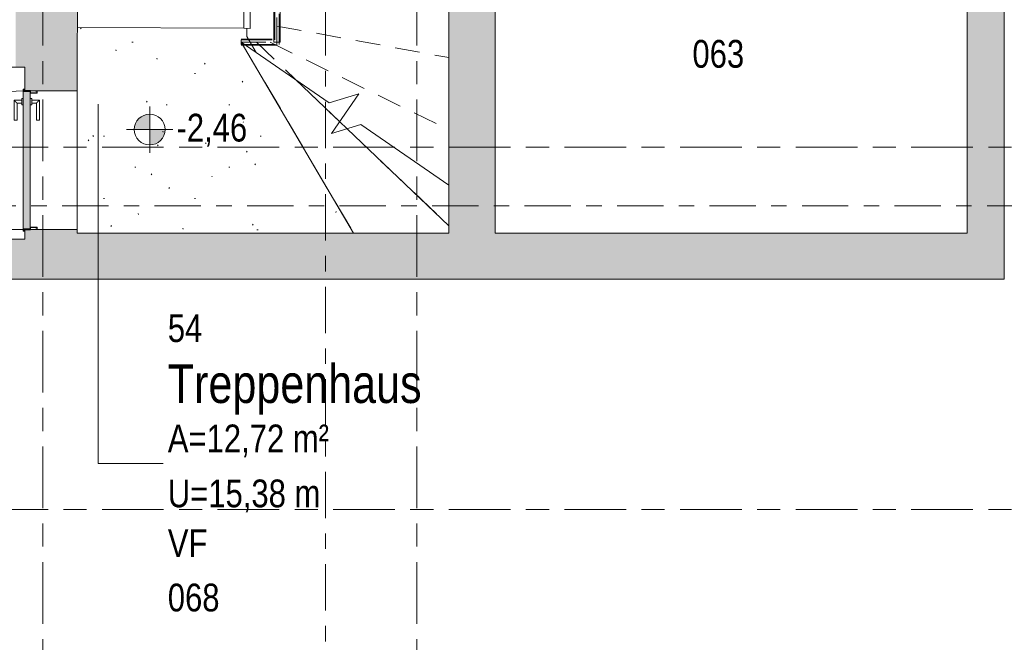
# Model space of a CAD drawing. Header units: metres. Extents: x 2 to 163, y -54 to 869.
# Tile 48 of 78: x 43 to 49, y -23 to -19. Entities that reach past the tile are written whole.
import ezdxf

# ---------------------------------------------------------------- set-up
doc = ezdxf.new("R2010")
doc.units = ezdxf.units.M
for name, pattern in [('_Rasterlinie_', [0.75, 0.4, -0.1, 0.15, -0.1]), ('_Schnittlinie_', [0.6, 0.3, -0.1, 0.1, -0.1]), ('_Verdeckte Linien_', [0.3, 0.2, -0.1]), ('Verdeckt klein', [0.24, 0.16, -0.08])]:
    doc.linetypes.add(name, pattern=pattern)
for name, color, linetype, lineweight in [('A_Geländer', 7, 'Continuous', 5), ('A_Geschossdecken', 7, 'Continuous', 5), ('A_Geschossdecken_Oberflächenschraffur', 7, 'Continuous', 5), ('A_Hoehenkoten', 124, 'Continuous', 5), ('A_Raster', 128, 'Continuous', 5), ('A_Raum-Txt', 16, 'Continuous', 5), ('A_Symbol-S_A', 172, 'Continuous', 5), ('A_Treppe', 38, 'Continuous', 5), ('A_Tuer', 128, 'Continuous', 5), ('A_Türen_Element', 128, 'Continuous', 5), ('A_Türen_Rahmen', 128, 'Continuous', 5), ('A_Wand', 244, 'Continuous', 5), ('A_Wand_Schraff', 1, 'Continuous', 5), ('A_Öffnung', 128, 'Continuous', 5)]:
    doc.layers.add(name, color=color, linetype=linetype, lineweight=lineweight)
doc.styles.add('Arial_1', font='arial.ttf', dxfattribs={"width": 0.8, "height": 0.18})
doc.styles.add('Arial_B', font='txt', dxfattribs={"width": 0.8, "height": 0.25})

# ---------------------------------------------------------------- blocks, each defined once
blk = doc.blocks.new('TU DF 1 - Stahl-Eckzarge flächenbündig - DL - 900 x 1980-8580525-AB-E-1 OK FFB')
at = {"layer": 'A_Tuer', "lineweight": 9}
h = blk.add_hatch(color=253, dxfattribs=at)
h.paths.add_polyline_path([(0.46, -0.17), (0.458, -0.17), (0.458, -0.178), (0.452, -0.178), (0.452, -0.133), (0.437, -0.133), (0.437, -0.092), (0.448, -0.092), (0.448, -0.1), (0.45, -0.1), (0.45, -0.09), (0.435, -0.09), (0.435, -0.135), (0.45, -0.135), (0.45, -0.18), (0.46, -0.18)], flags=0)
h.paths.add_polyline_path([(-0.435, -0.135), (-0.435, -0.09), (-0.45, -0.09), (-0.45, -0.1), (-0.448, -0.1), (-0.448, -0.092), (-0.437, -0.092), (-0.437, -0.133), (-0.452, -0.133), (-0.452, -0.178), (-0.458, -0.178), (-0.458, -0.17), (-0.46, -0.17), (-0.46, -0.18), (-0.45, -0.18), (-0.45, -0.135)], flags=0)
blk.add_hatch(color=253, dxfattribs=at).paths.add_polyline_path([(0.446, -0.135), (-0.446, -0.135), (-0.446, -0.18), (0.446, -0.18)], flags=0)
at = {"layer": 'A_Tuer', "color": 250, "lineweight": 9}
for p, q in [((-0.4, -0.125), (-0.4, -0.135)), ((-0.4, -0.125), (-0.36, -0.125)), ((-0.39, -0.075), (-0.39, -0.125)), ((-0.26, -0.075), (-0.39, -0.075)), ((-0.39, -0.075), (-0.39, -0.125)), ((-0.26, -0.075), (-0.39, -0.075)), ((-0.37, -0.125), (-0.37, -0.095)), ((-0.37, -0.095), (-0.26, -0.095)), ((-0.37, -0.125), (-0.37, -0.095)), ((-0.37, -0.095), (-0.26, -0.095)), ((-0.36, -0.135), (-0.36, -0.125)), ((-0.26, -0.075), (-0.26, -0.095)), ((-0.26, -0.075), (-0.26, -0.095)), ((-0.4, -0.18), (-0.4, -0.19)), ((-0.36, -0.19), (-0.4, -0.19)), ((-0.39, -0.19), (-0.39, -0.24)), ((-0.39, -0.19), (-0.39, -0.24)), ((-0.37, -0.22), (-0.37, -0.19)), ((-0.37, -0.22), (-0.37, -0.19)), ((-0.36, -0.19), (-0.36, -0.18)), ((-0.39, -0.24), (-0.26, -0.24)), ((-0.39, -0.24), (-0.26, -0.24)), ((-0.26, -0.22), (-0.37, -0.22)), ((-0.26, -0.22), (-0.37, -0.22)), ((-0.26, -0.22), (-0.26, -0.24)), ((-0.26, -0.22), (-0.26, -0.24))]:
    blk.add_line(p, q, dxfattribs=at)
for points in [[(-0.37, -0.095), (-0.37, -0.095), (-0.3702, -0.0948), (-0.3707, -0.0943), (-0.3713, -0.0937), (-0.3719, -0.0931), (-0.3725, -0.0925), (-0.3731, -0.0919), (-0.3739, -0.0911), (-0.3748, -0.0902), (-0.3756, -0.0894), (-0.3762, -0.0888), (-0.3768, -0.0882), (-0.3774, -0.0876), (-0.378, -0.087), (-0.3787, -0.0863), (-0.3793, -0.0857), (-0.38, -0.085), (-0.3807, -0.0843), (-0.3813, -0.0837), (-0.382, -0.083), (-0.3826, -0.0824), (-0.3832, -0.0818), (-0.3838, -0.0812), (-0.3844, -0.0806), (-0.385, -0.08), (-0.3856, -0.0794), (-0.3863, -0.0787), (-0.3869, -0.0781), (-0.3875, -0.0775), (-0.3881, -0.0769), (-0.3887, -0.0763), (-0.3893, -0.0757), (-0.3898, -0.0752), (-0.39, -0.075), (-0.39, -0.075)], [(-0.37, -0.095), (-0.37, -0.095), (-0.3702, -0.0948), (-0.3707, -0.0943), (-0.3713, -0.0937), (-0.3719, -0.0931), (-0.3725, -0.0925), (-0.3731, -0.0919), (-0.3739, -0.0911), (-0.3748, -0.0902), (-0.3756, -0.0894), (-0.3762, -0.0888), (-0.3768, -0.0882), (-0.3774, -0.0876), (-0.378, -0.087), (-0.3787, -0.0863), (-0.3793, -0.0857), (-0.38, -0.085), (-0.3807, -0.0843), (-0.3813, -0.0837), (-0.382, -0.083), (-0.3826, -0.0824), (-0.3832, -0.0818), (-0.3838, -0.0812), (-0.3844, -0.0806), (-0.385, -0.08), (-0.3856, -0.0794), (-0.3863, -0.0787), (-0.3869, -0.0781), (-0.3875, -0.0775), (-0.3881, -0.0769), (-0.3887, -0.0763), (-0.3893, -0.0757), (-0.3898, -0.0752), (-0.39, -0.075), (-0.39, -0.075)], [(-0.39, -0.24), (-0.39, -0.24), (-0.3898, -0.2398), (-0.3893, -0.2393), (-0.3887, -0.2387), (-0.3881, -0.2381), (-0.3875, -0.2375), (-0.3869, -0.2369), (-0.3861, -0.2361), (-0.3852, -0.2352), (-0.3844, -0.2344), (-0.3838, -0.2338), (-0.3832, -0.2332), (-0.3826, -0.2326), (-0.382, -0.232), (-0.3813, -0.2313), (-0.3807, -0.2307), (-0.38, -0.23), (-0.3793, -0.2293), (-0.3787, -0.2287), (-0.378, -0.228), (-0.3774, -0.2274), (-0.3768, -0.2268), (-0.3762, -0.2262), (-0.3756, -0.2256), (-0.375, -0.225), (-0.3744, -0.2244), (-0.3737, -0.2237), (-0.3731, -0.2231), (-0.3725, -0.2225), (-0.3719, -0.2219), (-0.3713, -0.2213), (-0.3707, -0.2207), (-0.3702, -0.2202), (-0.37, -0.22), (-0.37, -0.22)], [(-0.39, -0.24), (-0.39, -0.24), (-0.3898, -0.2398), (-0.3893, -0.2393), (-0.3887, -0.2387), (-0.3881, -0.2381), (-0.3875, -0.2375), (-0.3869, -0.2369), (-0.3861, -0.2361), (-0.3852, -0.2352), (-0.3844, -0.2344), (-0.3838, -0.2338), (-0.3832, -0.2332), (-0.3826, -0.2326), (-0.382, -0.232), (-0.3813, -0.2313), (-0.3807, -0.2307), (-0.38, -0.23), (-0.3793, -0.2293), (-0.3787, -0.2287), (-0.378, -0.228), (-0.3774, -0.2274), (-0.3768, -0.2268), (-0.3762, -0.2262), (-0.3756, -0.2256), (-0.375, -0.225), (-0.3744, -0.2244), (-0.3737, -0.2237), (-0.3731, -0.2231), (-0.3725, -0.2225), (-0.3719, -0.2219), (-0.3713, -0.2213), (-0.3707, -0.2207), (-0.3702, -0.2202), (-0.37, -0.22), (-0.37, -0.22)]]:
    blk.add_open_spline(points, degree=3, knots=[0, 0, 0, 0, 0.083333, 0.125, 0.166667, 0.208333, 0.229167, 0.25, 0.291667, 0.333333, 0.354167, 0.375, 0.395833, 0.416667, 0.4375, 0.458333, 0.479167, 0.5, 0.520833, 0.541667, 0.5625, 0.583333, 0.604167, 0.625, 0.645833, 0.666667, 0.6875, 0.708333, 0.75, 0.770833, 0.791667, 0.833333, 0.875, 0.916667, 1, 1, 1, 1], dxfattribs=at)
at = {"layer": 'A_Türen_Element', "color": 250, "lineweight": 9}
for p, q in [((0.446, -0.135), (-0.446, -0.135)), ((-0.446, -0.135), (-0.446, -0.18)), ((-0.446, -0.18), (0.446, -0.18)), ((0.446, -0.18), (0.446, -0.135))]:
    blk.add_line(p, q, dxfattribs=at)
at = {"layer": 'A_Türen_Rahmen', "color": 250, "lineweight": 9}
for p, q in [((-0.45, -0.09), (-0.435, -0.09)), ((-0.45, -0.1), (-0.45, -0.09)), ((-0.448, -0.1), (-0.45, -0.1)), ((-0.448, -0.092), (-0.448, -0.1)), ((-0.437, -0.092), (-0.448, -0.092)), ((-0.437, -0.133), (-0.437, -0.092)), ((-0.435, -0.09), (-0.435, -0.135)), ((0.435, -0.09), (0.45, -0.09)), ((0.435, -0.135), (0.435, -0.09)), ((0.437, -0.092), (0.437, -0.133)), ((0.448, -0.092), (0.437, -0.092)), ((0.448, -0.1), (0.448, -0.092)), ((0.45, -0.1), (0.448, -0.1)), ((0.45, -0.09), (0.45, -0.1)), ((-0.46, -0.17), (-0.458, -0.17)), ((-0.46, -0.18), (-0.46, -0.17)), ((-0.45, -0.18), (-0.46, -0.18)), ((-0.458, -0.17), (-0.458, -0.178)), ((-0.458, -0.178), (-0.452, -0.178)), ((-0.452, -0.133), (-0.437, -0.133)), ((-0.452, -0.178), (-0.452, -0.133)), ((-0.45, -0.135), (-0.45, -0.18)), ((-0.435, -0.135), (-0.45, -0.135)), ((0.45, -0.135), (0.435, -0.135)), ((0.437, -0.133), (0.452, -0.133)), ((0.45, -0.18), (0.45, -0.135)), ((0.46, -0.18), (0.45, -0.18)), ((0.452, -0.133), (0.452, -0.178)), ((0.452, -0.178), (0.458, -0.178)), ((0.458, -0.17), (0.46, -0.17)), ((0.458, -0.178), (0.458, -0.17)), ((0.46, -0.17), (0.46, -0.18))]:
    blk.add_line(p, q, dxfattribs=at)
at = {"layer": 'A_Öffnung', "color": 250, "lineweight": 9}
blk.add_line((0.45, -0.18), (0.45, -1.08), dxfattribs=at)
blk.add_arc((0.45, -0.18), 0.9, 180, 270, dxfattribs=at)
blk = doc.blocks.new('Typ des oberen Holms - Oberer Geländerholm_Innen_-V5-AB-E-1 OK FFB')
at = {"layer": 'A_Geländer', "color": 250, "lineweight": 9}
for p, q in [((-12.5654, -16.7719), (-12.5744, -18.9398)), ((-12.5254, -16.772), (-12.5654, -16.7719)), ((-12.5254, -16.772), (-12.5344, -18.94)), ((-12.5744, -18.9398), (-12.5755, -19.2108)), ((-12.5344, -18.94), (-12.5355, -19.211)), ((-12.5355, -19.211), (-12.5755, -19.2108))]:
    blk.add_line(p, q, dxfattribs=at)
blk = doc.blocks.new('Geländer - Geländer-8098055-AB-E-1 OK FFB')
at = {"layer": 'A_Geländer', "color": 250, "linetype": '_Verdeckte Linien_', "lineweight": 9}
for p, q in [((-12.3755, -16.2658), (-12.3455, -16.2658)), ((-12.3755, -16.5408), (-12.3755, -16.2658)), ((-12.3755, -16.2658), (-12.3455, -16.2658)), ((-12.3755, -16.5408), (-12.3755, -16.2658)), ((-12.3755, -16.2658), (-12.3455, -16.2658)), ((-12.3755, -16.5408), (-12.3755, -16.2658)), ((-12.3755, -16.2658), (-12.3455, -16.2658)), ((-12.3755, -16.5408), (-12.3755, -16.2658)), ((-12.3755, -16.2658), (-12.3455, -16.2658)), ((-12.3755, -16.5408), (-12.3755, -16.2658)), ((-12.3755, -16.2658), (-12.3455, -16.2658)), ((-12.3755, -16.5408), (-12.3755, -16.2658)), ((-12.3455, -16.5408), (-12.3455, -16.2658)), ((-12.3455, -16.5408), (-12.3455, -16.2658)), ((-12.3455, -16.5408), (-12.3455, -16.2658)), ((-12.3455, -16.5408), (-12.3455, -16.2658)), ((-12.3455, -16.5408), (-12.3455, -16.2658)), ((-12.3455, -16.5408), (-12.3455, -16.2658)), ((-12.3755, -19.2859), (-12.3755, -16.5408)), ((-12.3755, -19.2859), (-12.3755, -16.5408)), ((-12.3755, -19.2859), (-12.3755, -16.5408)), ((-12.3755, -19.2859), (-12.3755, -16.5408)), ((-12.3755, -19.2859), (-12.3755, -16.5408)), ((-12.3755, -19.2859), (-12.3755, -16.5408)), ((-12.3455, -19.3159), (-12.3455, -16.5408)), ((-12.3455, -19.3159), (-12.3455, -16.5408)), ((-12.3455, -19.3159), (-12.3455, -16.5408)), ((-12.3455, -19.3159), (-12.3455, -16.5408)), ((-12.3455, -19.3159), (-12.3455, -16.5408)), ((-12.3455, -19.3159), (-12.3455, -16.5408)), ((-12.5921, -19.2859), (-12.3755, -19.2859)), ((-12.5921, -19.2859), (-12.3755, -19.2859)), ((-12.5921, -19.2859), (-12.3755, -19.2859)), ((-12.5921, -19.2859), (-12.3755, -19.2859)), ((-12.5921, -19.2859), (-12.3755, -19.2859)), ((-12.5921, -19.2859), (-12.3755, -19.2859)), ((-12.5704, -19.3159), (-12.3455, -19.3159)), ((-12.5704, -19.3159), (-12.3455, -19.3159)), ((-12.5704, -19.3159), (-12.3455, -19.3159)), ((-12.5704, -19.3159), (-12.3455, -19.3159)), ((-12.5704, -19.3159), (-12.3455, -19.3159)), ((-12.5704, -19.3159), (-12.3455, -19.3159))]:
    blk.add_line(p, q, dxfattribs=at)
at = {"layer": 'A_Geländer', "color": 250, "lineweight": 9}
for q in [(-12.5921, -19.2859), (-12.5921, -19.2859), (-12.5921, -19.2859), (-12.5921, -19.2859), (-12.5921, -19.2859), (-12.5921, -19.2859), (-12.5704, -19.3159), (-12.5704, -19.3159), (-12.5704, -19.3159), (-12.5704, -19.3159), (-12.5704, -19.3159), (-12.5704, -19.3159)]:
    blk.add_line((-12.5921, -19.3159), q, dxfattribs=at)
blk = doc.blocks.new('Typ des oberen Holms - Oberer Geländerholm_Innen_-8098062-AB-E-1 OK FFB')
at = {"layer": 'A_Geländer', "color": 250, "linetype": '_Verdeckte Linien_', "lineweight": 9}
for p, q in [((-12.3805, -16.2658), (-12.3405, -16.2658)), ((-12.3805, -16.5408), (-12.3805, -16.2658)), ((-12.3405, -16.5408), (-12.3405, -16.2658)), ((-12.3805, -19.3009), (-12.3805, -16.5408)), ((-12.3405, -19.3009), (-12.3405, -16.5408)), ((-12.5921, -19.2809), (-12.3605, -19.2809)), ((-12.3605, -19.2809), (-12.3605, -19.3209)), ((-12.5631, -19.3209), (-12.3605, -19.3209)), ((-12.3805, -19.3009), (-12.3405, -19.3009))]:
    blk.add_line(p, q, dxfattribs=at)
at = {"layer": 'A_Geländer', "color": 250, "lineweight": 9}
blk.add_line((-12.5921, -19.3209), (-12.5631, -19.3209), dxfattribs=at)
blk = doc.blocks.new('Höhenkoten - Kreuz gefüllt-6114407-AB-E-1 OK FFB')
at = {"layer": 'A_Hoehenkoten'}
h = blk.add_hatch(color=256, dxfattribs=at)
edge = h.paths.add_edge_path(flags=0)
edge.add_line((0.001, 0.0014), (0, 0.0014))
edge.add_line((0, 0.0014), (0, 0.0024))
edge.add_arc((0, 0.0014), 0.001, 0, 90, ccw=False)
h = blk.add_hatch(color=256, dxfattribs=at)
edge = h.paths.add_edge_path(flags=0)
edge.add_line((-0.001, 0.0014), (0, 0.0014))
edge.add_line((0, 0.0014), (0, 0.0004))
edge.add_arc((0, 0.0014), 0.001, 180, 270, ccw=False)
for p, q in [((0, 0.0029), (0, -0.0001)), ((0, 0.0014), (0, 0.0024)), ((0, 0.0024), (0, 0.0014)), ((0, 0.0024), (0, 0.0014)), ((0, 0.0014), (0, 0.0024)), ((-0.0015, 0.0014), (0.0015, 0.0014)), ((-0.001, 0.0014), (0, 0.0014)), ((0, 0.0014), (-0.001, 0.0014)), ((0, 0.0014), (-0.001, 0.0014)), ((-0.001, 0.0014), (0, 0.0014)), ((0.001, 0.0014), (0, 0.0014)), ((0, 0.0014), (0, 0.0004)), ((0, 0.0004), (0, 0.0014)), ((0, 0.0014), (0.001, 0.0014)), ((0, 0.0014), (0.001, 0.0014)), ((0.001, 0.0014), (0, 0.0014)), ((0, 0.0014), (0, 0.0004)), ((0, 0.0004), (0, 0.0014))]:
    blk.add_line(p, q, dxfattribs=at)
for start, end in [(90, 180), (90, 180), (360, 90), (360, 90), (180, 270), (180, 270), (270, 0), (270, 360)]:
    blk.add_arc((0, 0.0014), 0.001, start, end, dxfattribs=at)

msp = doc.modelspace()

# ---------------------------------------------------------------- hatches: boundary and pattern name
at = {"layer": 'A_Geschossdecken_Oberflächenschraffur'}
h = msp.add_hatch(dxfattribs=at)
h.set_pattern_fill('FP_187', color=9, style=0, pattern_type=2)
h.set_pattern_definition([(0, (56.20742, 4.247), (0.813, 0.203), [0.007, -0.603, 0.007, -0.603, -3.251]), (0, (56.20742, 4.247), (0.813, 0.203), [-1.219, 0.007, -1.212, 0.007, -0.603, -1.422]), (0, (56.20742, 4.247), (0.813, 0.203), [-3.048, 0.007, -0.4, 0.007, -1.009]), (120, (56.51242, 4.349), (-0.5823032, 0.6025787), [0.007, -0.603, 0.007, -0.603, -3.251]), (120, (56.51242, 4.349), (-0.5823032, 0.6025787), [-1.219, 0.007, -1.212, 0.007, -0.603, -1.422]), (120, (56.51242, 4.349), (-0.5823032, 0.6025787), [-3.048, 0.007, -0.4, 0.007, -1.009]), (240, (56.61442, 4.755), (-0.2306968, -0.8055787), [0.007, -0.603, 0.007, -0.603, -3.251]), (240, (56.61442, 4.755), (-0.2306968, -0.8055787), [-1.219, 0.007, -1.212, 0.007, -0.603, -1.422]), (240, (56.61442, 4.755), (-0.2306968, -0.8055787), [-3.048, 0.007, -0.4, 0.007, -1.009])])
h.paths.add_polyline_path([(44.873, -20.5386), (45.016, -20.5386), (44.2883, -19.3009), (44.3857, -19.368), (44.3247, -19.2642), (44.3249, -19.2109), (43.225, -19.2064), (43.2239, -19.6577), (43.2239, -20.5386), (44.2883, -20.5386)], flags=0)
at = {"layer": 'A_Wand_Schraff', "lineweight": 9}
h = msp.add_hatch(color=253, dxfattribs=at)
h.paths.add_polyline_path([(43.2239, -19.4647), (43.2369, -16.3241), (42.8369, -16.3225), (42.8239, -19.4634), (42.8839, -19.4636)], flags=0)
h.paths.add_polyline_path([(43.2403, -15.4841), (43.2413, -15.2545), (42.8413, -15.2556), (42.8403, -15.4825)], flags=0)
for points in [[(45.9222, -20.5386), (45.9349, -20.5386), (45.9349, -15.2469), (45.6349, -15.2477), (45.6349, -20.5386), (45.6834, -20.5386)], [(49.2381, -20.5386), (49.2381, -15.2375), (48.9981, -15.2382), (48.9981, -20.5386)], [(43.7664, -20.8386), (45.6349, -20.8386), (45.6349, -20.5386), (42.8839, -20.5386), (42.8839, -20.8386)], [(49.2381, -20.8386), (49.2381, -20.5386), (45.6349, -20.5386), (45.6349, -20.8386), (45.9222, -20.8386)], [(42.8839, -20.8386), (42.8839, -20.5786), (40.5317, -20.5786), (40.5345, -20.8386), (41.6107, -20.8386)]]:
    msp.add_hatch(color=253, dxfattribs=at).paths.add_polyline_path(points, flags=0)
h = msp.add_hatch(color=253, dxfattribs=at)
h.paths.add_polyline_path([(42.8839, -20.5386), (43.2239, -20.5386), (43.2239, -20.5164), (42.9209, -20.5164), (42.9209, -20.5184), (42.8839, -20.5184), (42.8839, -20.5264)], flags=0)
h.paths.add_polyline_path([(43.2239, -19.6164), (43.2239, -19.4647), (42.8839, -19.4636), (42.8839, -19.6144), (42.9209, -19.6144), (42.9209, -19.6164), (42.9639, -19.6164)], flags=0)

# ---------------------------------------------------------------- linework, layer by layer
at = {"layer": 'A_Geschossdecken', "color": 253, "lineweight": 9}
for p, q in [((44.3049, -19.2108), (43.225, -19.2064)), ((44.3247, -19.2642), (44.3249, -19.2109)), ((44.3857, -19.368), (44.3247, -19.2642)), ((43.2239, -20.5164), (43.2239, -19.6164))]:
    msp.add_line(p, q, dxfattribs=at)
at = {"layer": 'A_Raster', "linetype": '_Rasterlinie_', "lineweight": 9}
for p, q in [((43.0019, -53.073), (43.0019, 37.0621)), ((45.4262, -53.073), (45.4262, 37.0621)), ((87.2847, -19.9826), (15.4272, -19.9826)), ((87.2847, -22.3326), (15.4272, -22.3326))]:
    msp.add_line(p, q, dxfattribs=at)
at = {"layer": 'A_Raum-Txt'}
for p, q in [((43.3606, -19.7033), (43.3606, -22.0333)), ((43.3606, -22.0333), (43.7822, -22.0333))]:
    msp.add_line(p, q, dxfattribs=at)
at = {"layer": 'A_Symbol-S_A', "linetype": '_Schnittlinie_', "lineweight": 9}
for p, q in [((44.8345, -31.9872), (44.8345, 27.1007)), ((22.7262, -20.3624), (86.0189, -20.3624))]:
    msp.add_line(p, q, dxfattribs=at)
at = {"layer": 'A_Treppe', "color": 250, "linetype": 'Verdeckt klein', "lineweight": 9}
for p, q in [((44.5199, -19.3009), (44.5199, -16.2658)), ((45.6349, -20.2281), (45.6349, -16.2658)), ((44.5199, -19.1961), (45.6349, -19.4009)), ((44.5199, -19.1961), (45.6349, -19.4009)), ((44.2883, -19.3009), (44.5199, -19.3009)), ((44.386, -19.3009), (44.6395, -19.5427)), ((44.386, -19.3009), (44.6395, -19.5427)), ((44.4756, -19.3009), (45.6349, -19.8694)), ((44.4756, -19.3009), (45.6349, -19.8694)), ((44.926, -19.8161), (44.9747, -19.8625)), ((44.926, -19.8161), (44.9747, -19.8625))]:
    msp.add_line(p, q, dxfattribs=at)
at = {"layer": 'A_Treppe', "color": 250, "lineweight": 9}
for p, q in [((44.3049, -19.2108), (43.225, -19.2064)), ((44.2883, -19.3009), (45.016, -20.5386)), ((44.8586, -19.6936), (44.2883, -19.3009)), ((44.6395, -19.5427), (44.926, -19.8161)), ((45.0502, -19.6358), (44.8586, -19.6936)), ((44.873, -19.8932), (45.0502, -19.6358)), ((45.0645, -19.8353), (44.873, -19.8932)), ((44.9747, -19.8625), (45.6349, -20.4923)), ((45.6349, -20.2281), (45.0645, -19.8353)), ((45.6349, -20.4923), (45.6349, -20.2281)), ((45.6349, -20.5386), (45.6349, -20.4923)), ((45.016, -20.5386), (45.6349, -20.5386))]:
    msp.add_line(p, q, dxfattribs=at)
at = {"layer": 'A_Treppe', "color": 250, "linetype": '_Verdeckte Linien_', "lineweight": 9}
for p, q in [((44.2883, -19.3009), (45.016, -20.5386)), ((44.6395, -19.5427), (44.926, -19.8161)), ((44.9747, -19.8625), (45.6349, -20.4923))]:
    msp.add_line(p, q, dxfattribs=at)
at = {"layer": 'A_Wand', "color": 250, "lineweight": 9}
for p, q in [((49.2381, -20.8386), (49.2381, -15.1975)), ((45.6349, -15.2477), (45.6349, -20.2281)), ((45.9349, -20.5386), (45.9349, -15.2469)), ((48.9981, -15.2382), (48.9981, -20.5386)), ((43.2239, -19.4647), (43.2369, -16.3241)), ((39.275, -19.451), (42.8839, -19.4636)), ((42.8839, -19.4636), (42.8839, -19.6064)), ((43.2239, -19.6164), (43.2239, -19.4647)), ((42.8839, -19.6084), (42.8839, -19.6144)), ((42.9209, -19.6164), (42.9539, -19.6164)), ((42.9639, -19.6164), (43.2239, -19.6164)), ((42.8839, -20.5184), (42.8839, -20.5244)), ((42.8839, -20.5264), (42.8839, -20.5786)), ((42.9539, -20.5164), (42.9209, -20.5164)), ((43.2239, -20.5164), (42.9639, -20.5164)), ((43.2239, -20.5386), (43.2239, -20.5164)), ((45.016, -20.5386), (43.2239, -20.5386)), ((48.9981, -20.5386), (45.9349, -20.5386)), ((42.8839, -20.5786), (40.3917, -20.5786)), ((40.5345, -20.8386), (49.2381, -20.8386))]:
    msp.add_line(p, q, dxfattribs=at)

# ---------------------------------------------------------------- block references
at = {"layer": 'A_Geländer', "color": 250, "lineweight": 9}
for name in ['Geländer - Geländer-8098055-AB-E-1 OK FFB', 'Typ des oberen Holms - Oberer Geländerholm_Innen_-V5-AB-E-1 OK FFB']:
    msp.add_blockref(name, (56.8804, 0), dxfattribs=at)
at = {"layer": 'A_Geländer', "color": 250, "linetype": '_Verdeckte Linien_', "lineweight": 9}
msp.add_blockref('Typ des oberen Holms - Oberer Geländerholm_Innen_-8098062-AB-E-1 OK FFB', (56.8804, 0), dxfattribs=at)
at = {"layer": 'A_Hoehenkoten', "extrusion": (0, 0, -1), "xscale": 99.99999999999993, "yscale": 99.99999999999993, "zscale": 99.99999999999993}
msp.add_blockref('Höhenkoten - Kreuz gefüllt-6114407-AB-E-1 OK FFB', (-43.6939, -20.0075), dxfattribs=at)
at = {"layer": 'A_Tuer', "color": 250, "lineweight": 9, "rotation": 269.9999999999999}
msp.add_blockref('TU DF 1 - Stahl-Eckzarge flächenbündig - DL - 900 x 1980-8580525-AB-E-1 OK FFB', (43.0539, -20.0664), dxfattribs=at)

# ---------------------------------------------------------------- texts
at = {"layer": 'A_Hoehenkoten', "insert": (43.8681, -19.7653), "char_height": 0.18, "width": 0.542095, "attachment_point": 1, "line_spacing_factor": 0.941778, "style": 'Arial_1'}
msp.add_mtext('-2,46', dxfattribs=at)
at = {"layer": 'A_Raum-Txt', "attachment_point": 1}
for s, insert, char_height, width, style in [('063', (47.2149, -19.2864), 0.18, 0.40405, 'Arial_1'), ('54', (43.8116, -21.0656), 0.18, 0.269367, 'Arial_1'), ('Treppenhaus', (43.8116, -21.3911), 0.25, 2.110041, 'Arial_B'), ('A=12,72 m²', (43.8116, -21.7809), 0.18, 1.244219, 'Arial_1'), ('U=15,38 m', (43.8116, -22.1376), 0.18, 1.180084, 'Arial_1'), ('VF', (43.8116, -22.4602), 0.18, 0.307848, 'Arial_1'), ('068', (43.8116, -22.8128), 0.18, 0.40405, 'Arial_1')]:
    msp.add_mtext(s, dxfattribs=dict(at, insert=insert, char_height=char_height, width=width, style=style))

doc.saveas('drawing.dxf')
